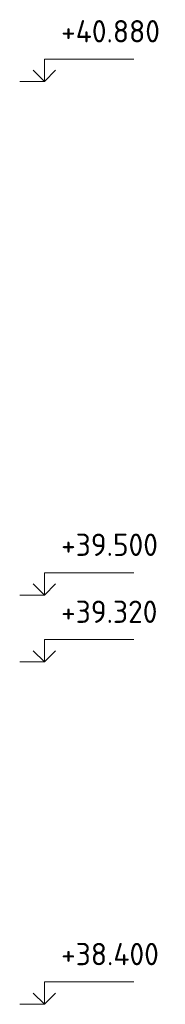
# Model space of a CAD drawing. Header units: millimetres. Extents: x -27380 to 48638, y 46540 to 72525.
# Tile 78 of 106: x 41469 to 41860, y 55701 to 58347. Entities that reach past the tile are written whole.
import ezdxf

# ---------------------------------------------------------------- set-up
doc = ezdxf.new("R2010")
doc.units = ezdxf.units.MM
doc.layers.add('Высотная отметки_ общее', color=7, linetype='Continuous', lineweight=13)
doc.styles.add('ISOCPEUR', font='ISOCPEUR')

# ---------------------------------------------------------------- blocks, each defined once
blk = doc.blocks.new('COMPLEX_ELEVATIONDIM_14')
at = {"layer": 'Высотная отметки_ общее', "color": 7, "linetype": 'Continuous', "lineweight": 13, "transparency": 33554687}
for p, q in [((41534.9, 58181.1), (41534.9, 58241.1)), ((41534.9, 58241.1), (41774.9, 58241.1)), ((41534.9, 58181.1), (41504.9, 58211.1)), ((41534.9, 58181.1), (41564.9, 58211.1)), ((41534.9, 58181.1), (41468.8, 58181.1)), ((41534.9, 58181.1), (41534.9, 58181.1)), ((41534.9, 58181.1), (41534.9, 58181.1)), ((41534.9, 58181.1), (41534.9, 58181.1)), ((41534.9, 58181.1), (41534.9, 58181.1)), ((41534.9, 56801.1), (41534.9, 56861.1)), ((41534.9, 56861.1), (41774.9, 56861.1)), ((41534.9, 56801.1), (41504.9, 56831.1)), ((41534.9, 56801.1), (41564.9, 56831.1)), ((41534.9, 56801.1), (41468.8, 56801.1)), ((41534.9, 56801.1), (41534.9, 56801.1)), ((41534.9, 56801.1), (41534.9, 56801.1)), ((41534.9, 56801.1), (41534.9, 56801.1)), ((41534.9, 56801.1), (41534.9, 56801.1)), ((41534.9, 56621.1), (41534.9, 56681.1)), ((41534.9, 56681.1), (41774.9, 56681.1)), ((41534.9, 56621.1), (41504.9, 56651.1)), ((41534.9, 56621.1), (41564.9, 56651.1)), ((41534.9, 56621.1), (41468.8, 56621.1)), ((41534.9, 56621.1), (41534.9, 56621.1)), ((41534.9, 56621.1), (41534.9, 56621.1)), ((41534.9, 56621.1), (41534.9, 56621.1)), ((41534.9, 56621.1), (41534.9, 56621.1)), ((41534.9, 55701.1), (41534.9, 55761.1)), ((41534.9, 55761.1), (41774.9, 55761.1)), ((41534.9, 55701.1), (41504.9, 55731.1)), ((41534.9, 55701.1), (41564.9, 55731.1)), ((41534.9, 55701.1), (41534.9, 55701.1)), ((41534.9, 55701.1), (41534.9, 55701.1)), ((41534.9, 55701.1), (41534.9, 55701.1)), ((41534.9, 55701.1), (41534.9, 55701.1))]:
    blk.add_line(p, q, dxfattribs=at)
blk.add_lwpolyline([(41534.9, 55701.1), (41474.9, 55701.1), (41474.9, 55701.1), (41468.8, 55701.1)], dxfattribs=at)
at = {"layer": 'Высотная отметки_ общее', "color": 7, "linetype": 'Continuous', "lineweight": 13, "transparency": 33554687, "char_height": 60, "attachment_point": 7, "style": 'ISOCPEUR'}
for s, insert, width in [('\\W0.96;+40.880', (41579.9, 58286.1), 304.516), ('\\W0.96;+39.500', (41579.9, 56906.1), 298.477), ('\\W0.96;+39.320', (41579.9, 56726.1), 298.477), ('\\W0.96;+38.400', (41579.9, 55806.1), 304.516)]:
    blk.add_mtext(s, dxfattribs=dict(at, insert=insert, width=width))

msp = doc.modelspace()

# ---------------------------------------------------------------- block references
at = {"layer": 'Высотная отметки_ общее', "color": 7, "linetype": 'Continuous', "lineweight": 13, "transparency": 33554687}
msp.add_blockref('COMPLEX_ELEVATIONDIM_14', (0, 0), dxfattribs=at)

doc.saveas('drawing.dxf')
